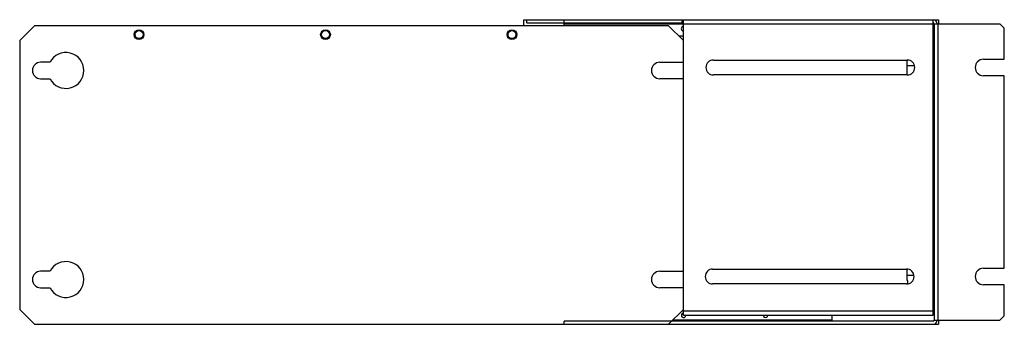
# Model space of a CAD drawing. Header units: millimetres. Extents: x 99 to 759, y 491 to 695.
import ezdxf

# ---------------------------------------------------------------- set-up
doc = ezdxf.new("R2010")
doc.units = ezdxf.units.MM
doc.header["$LTSCALE"] = 76.912813
doc.layers.get('0').update_dxf_attribs({"linetype": 'CONTINUOUS'})

msp = doc.modelspace()

# ---------------------------------------------------------------- linework, layer by layer
at = {"color": 7, "linetype": 'Continuous'}
for p, q in [((436.69, 690.84), (436.69, 694.84)), ((436.69, 694.84), (714.69, 694.84)), ((438.69, 692.84), (438.69, 694.84)), ((463.69, 690.84), (463.69, 694.84)), ((542.69, 692.84), (542.69, 694.84)), ((543.69, 496.85), (543.69, 694.84)), ((710.96, 496.85), (710.96, 694.84)), ((714.69, 694.84), (714.69, 692.11)), ((108.69, 690.84), (98.69, 680.84)), ((533.69, 690.84), (108.69, 690.84)), ((438.69, 692.84), (543.69, 692.84)), ((463.69, 692.11), (710.96, 692.11)), ((543.69, 680.84), (533.69, 690.84)), ((711.69, 692.11), (755.69, 692.11)), ((711.69, 692.11), (711.69, 493.58)), ((714.43, 493.58), (714.43, 692.11)), ((758.69, 689.11), (755.69, 692.11)), ((758.69, 668.34), (758.69, 689.11)), ((98.69, 680.84), (98.69, 500.84)), ((543.69, 683.84), (540.69, 683.84)), ((563.69, 667.84), (693.69, 667.84)), ((693.69, 657.84), (693.69, 667.34)), ((710.96, 667.84), (711.69, 667.84)), ((744.69, 668.34), (758.69, 668.34)), ((119.03, 666.34), (112.69, 666.34)), ((527.69, 666.34), (543.69, 666.34)), ((698.45, 663.87), (693.69, 663.87)), ((112.69, 655.34), (119.03, 655.34)), ((543.69, 655.34), (527.69, 655.34)), ((693.69, 657.84), (563.69, 657.84)), ((758.69, 657.34), (744.69, 657.34)), ((758.69, 528.34), (758.69, 657.34)), ((710.96, 601.84), (711.69, 601.84)), ((710.96, 585.84), (711.69, 585.84)), ((744.69, 528.34), (758.69, 528.34)), ((119.03, 526.34), (112.69, 526.34)), ((527.69, 526.34), (543.69, 526.34)), ((563.19, 527.84), (693.19, 527.84)), ((693.69, 520.34), (693.69, 527.68)), ((693.69, 523.82), (697.95, 523.82)), ((112.69, 515.34), (119.03, 515.34)), ((543.69, 515.34), (527.69, 515.34)), ((693.19, 517.84), (563.19, 517.84)), ((710.96, 519.84), (711.69, 519.84)), ((758.69, 517.34), (744.69, 517.34)), ((758.69, 496.58), (758.69, 517.34)), ((98.69, 500.84), (108.69, 490.84)), ((533.69, 490.84), (543.69, 500.84)), ((710.96, 499.59), (543.69, 499.59)), ((543.69, 496.85), (710.96, 496.85)), ((643.19, 496.85), (643.19, 492.84)), ((755.69, 493.58), (758.69, 496.58)), ((108.69, 490.84), (714.69, 490.84)), ((710.96, 492.84), (463.69, 492.84)), ((463.69, 490.84), (463.69, 492.84)), ((643.19, 493.58), (536.43, 493.58)), ((711.69, 493.58), (755.69, 493.58)), ((714.69, 493.58), (714.69, 490.84))]:
    msp.add_line(p, q, dxfattribs=at)
for centre, radius in [((178.69, 684.84), 3.25), ((178.69, 684.84), 2.67), ((303.69, 684.84), 3.25), ((303.69, 684.84), 2.67), ((428.69, 684.84), 3.25), ((428.69, 684.84), 2.67)]:
    msp.add_circle(centre, radius, dxfattribs=at)
for centre, radius, start, end in [((710.96, 692.11), 2.74, 0, 90), ((543.69, 688.84), 1.5, 90, 270), ((710.96, 692.11), 0.737, 0, 90), ((129.69, 660.84), 12, 207.27961, 152.72039), ((563.69, 662.84), 5, 90, 270), ((701.19, 667.34), 7.5, 176.19777, 180), ((693.69, 662.84), 5, 270, 90), ((744.69, 662.84), 5.5, 90, 270), ((112.69, 660.84), 5.5, 90, 270), ((527.69, 660.84), 5.5, 90, 270), ((129.69, 520.84), 12, 207.27961, 152.72039), ((744.69, 522.84), 5.5, 90, 270), ((112.69, 520.84), 5.5, 90, 270), ((527.69, 520.84), 5.5, 90, 270), ((563.19, 522.84), 5, 90, 270), ((693.19, 522.84), 5, 270, 90), ((701.19, 520.34), 7.5, 180, 197.18935), ((543.69, 496.84), 1.5, 90, 0.69322), ((598.69, 496.84), 1.5, 179.24425, 0.69322), ((710.96, 493.58), 2.74, 270, 360), ((710.96, 493.58), 0.737, 270, 360)]:
    msp.add_arc(centre, radius, start, end, dxfattribs=at)

doc.saveas('drawing.dxf')
